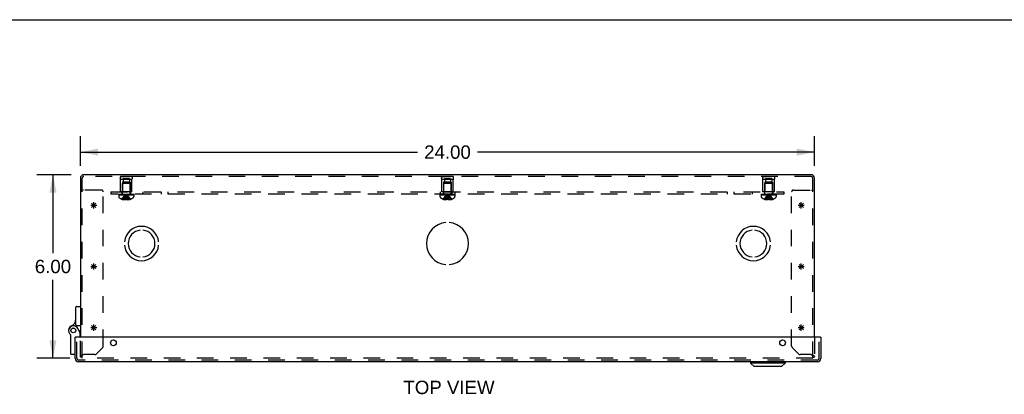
# Model space of a CAD drawing. Header units: inches. Extents: x 0 to 98.9, y 0 to 64.
# Tile 14 of 18: x 17.3 to 49.5, y 51.8 to 64. Entities that reach past the tile are written whole.
import ezdxf

# ---------------------------------------------------------------- set-up
doc = ezdxf.new("R2010")
doc.units = ezdxf.units.IN
doc.header["$LTSCALE"] = 5.44
doc.header["$MEASUREMENT"] = 0
doc.linetypes.add('HIDDEN', pattern=[0.2, 0.1, -0.1])
doc.layers.get('0').update_dxf_attribs({"linetype": 'CONTINUOUS'})
for name, color, linetype in [('DEFAULT_2', 8, 'HIDDEN'), ('DIMENSIONS', 7, 'CONTINUOUS'), ('DOOR_ASSEMBLY', 7, 'CONTINUOUS'), ('OPEN', 7, 'CONTINUOUS'), ('SPOTWELDS', 7, 'CONTINUOUS'), ('SUBPANEL', 7, 'CONTINUOUS')]:
    doc.layers.add(name, color=color, linetype=linetype)
doc.styles.get("Standard").update_dxf_attribs({"font": 'arial.ttf'})
doc.dimstyles.new('DIMSTYLE_1', dxfattribs={"dimtxt": 0.436364, "dimasz": 0.581818, "dimexe": 0.09, "dimexo": 0.07, "dimgap": 0.0375, "dimtad": 0, "dimtih": 1, "dimtoh": 1, "dimzin": 4, "dimdsep": 46, "dimtxsty": 'Standard', "dimblk": '_FILLED', "dimblk1": '_FILLED', "dimblk2": '_FILLED', "dimcen": 0.09, "dimadec": 3, "dimazin": 1, "dimtfac": 1, "dimtdec": 3, "dimtofl": 0, "dimtmove": 0, "dimatfit": 3, "dimldrblk": '_FILLED', "dimfxl": 0, "dimtolj": 1, "dimtzin": 4, "dimarcsym": 0})

# ---------------------------------------------------------------- blocks, each defined once
blk = doc.blocks.new('_FILLED')
at = {"color": 0, "linetype": 'ByBlock'}
blk.add_solid([(0, 0), (-1, 0.2), (-1, -0.2)], dxfattribs=at)
blk = doc.blocks.new('*D1')
at = {"layer": 'DIMENSIONS', "color": 2, "linetype": 'Continuous'}
for p, q in [((19.253, 59.226), (19.253, 60.195)), ((43.253, 59.226), (43.253, 60.195)), ((19.253, 59.671), (30.272, 59.671)), ((43.253, 59.671), (32.234, 59.671))]:
    blk.add_line(p, q, dxfattribs=at)
at = {"layer": 'DIMENSIONS', "color": 2, "linetype": 'Continuous', "xscale": 0.5818181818, "yscale": 0.5818181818, "zscale": 0.5818181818, "rotation": 180}
blk.add_blockref('_FILLED', (19.253, 59.671), dxfattribs=at)
at = {"layer": 'DIMENSIONS', "color": 2, "linetype": 'Continuous', "xscale": 0.5818181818, "yscale": 0.5818181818, "zscale": 0.5818181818}
blk.add_blockref('_FILLED', (43.253, 59.671), dxfattribs=at)
at = {"layer": 'DIMENSIONS', "color": 2, "linetype": 'Continuous', "insert": (31.253, 59.889), "char_height": 0.4364, "width": 1.52484, "attachment_point": 2, "line_spacing_factor": 0.9}
blk.add_mtext('24.00', dxfattribs=at)
blk = doc.blocks.new('*D2')
at = {"layer": 'DIMENSIONS', "color": 2, "linetype": 'Continuous'}
for p, q in [((18.958, 58.931), (17.834, 58.931)), ((18.357, 58.931), (18.357, 56.367)), ((18.357, 52.931), (18.357, 55.494)), ((18.906, 52.931), (17.834, 52.931))]:
    blk.add_line(p, q, dxfattribs=at)
at = {"layer": 'DIMENSIONS', "color": 2, "linetype": 'Continuous', "xscale": 0.5818181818, "yscale": 0.5818181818, "zscale": 0.5818181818}
for p, rotation in [((18.357, 58.931), 90), ((18.357, 52.931), 270)]:
    blk.add_blockref('_FILLED', p, dxfattribs=dict(at, rotation=rotation))
at = {"layer": 'DIMENSIONS', "color": 2, "linetype": 'Continuous', "insert": (18.357, 56.149), "char_height": 0.4364, "width": 1.18581, "attachment_point": 2, "line_spacing_factor": 0.9}
blk.add_mtext('6.00', dxfattribs=at)

msp = doc.modelspace()

# ---------------------------------------------------------------- linework, layer by layer
at = {"color": 7, "linetype": 'Continuous'}
msp.add_line((0, 64), (98.909, 64), dxfattribs=at)
at = {"color": 3, "linetype": 'Continuous'}
for p, q in [((43.141, 58.931), (19.365, 58.931)), ((19.253, 58.819), (19.253, 53.622)), ((43.253, 53.622), (43.253, 58.819))]:
    msp.add_line(p, q, dxfattribs=at)
for centre, start, end in [((19.365, 58.819), 90, 180), ((43.141, 58.819), 0, 90)]:
    msp.add_arc(centre, 0.112, start, end, dxfattribs=at)
at = {"layer": 'DEFAULT_2', "color": 8, "linetype": 'HIDDEN'}
for p, q in [((19.313, 52.931), (19.313, 58.819)), ((43.141, 58.871), (19.365, 58.871)), ((20.565, 58.87), (20.653, 58.871)), ((20.941, 58.87), (20.565, 58.87)), ((20.565, 58.371), (20.565, 58.771)), ((20.941, 58.771), (20.565, 58.771)), ((20.628, 58.683), (20.628, 58.371)), ((20.878, 58.683), (20.628, 58.683)), ((20.639, 58.651), (20.629, 58.641)), ((20.629, 58.313), (20.629, 58.641)), ((20.877, 58.641), (20.629, 58.641)), ((20.867, 58.651), (20.639, 58.651)), ((20.651, 58.808), (20.651, 58.683)), ((20.854, 58.808), (20.651, 58.808)), ((20.941, 58.87), (20.853, 58.871)), ((20.854, 58.808), (20.854, 58.683)), ((20.867, 58.651), (20.877, 58.641)), ((20.877, 58.313), (20.877, 58.641)), ((20.878, 58.683), (20.878, 58.371)), ((20.941, 58.371), (20.941, 58.771)), ((31.065, 58.87), (31.153, 58.871)), ((31.441, 58.87), (31.065, 58.87)), ((31.065, 58.371), (31.065, 58.771)), ((31.441, 58.771), (31.065, 58.771)), ((31.128, 58.683), (31.128, 58.371)), ((31.378, 58.683), (31.128, 58.683)), ((31.139, 58.651), (31.129, 58.641)), ((31.129, 58.313), (31.129, 58.641)), ((31.377, 58.641), (31.129, 58.641)), ((31.367, 58.651), (31.139, 58.651)), ((31.151, 58.808), (31.151, 58.683)), ((31.354, 58.808), (31.151, 58.808)), ((31.441, 58.87), (31.353, 58.871)), ((31.354, 58.808), (31.354, 58.683)), ((31.367, 58.651), (31.377, 58.641)), ((31.377, 58.313), (31.377, 58.641)), ((31.378, 58.683), (31.378, 58.371)), ((31.441, 58.371), (31.441, 58.771)), ((41.565, 58.87), (41.653, 58.871)), ((41.941, 58.87), (41.565, 58.87)), ((41.941, 58.771), (41.565, 58.771)), ((41.565, 58.371), (41.565, 58.771)), ((41.878, 58.683), (41.628, 58.683)), ((41.628, 58.683), (41.628, 58.371)), ((41.639, 58.651), (41.629, 58.641)), ((41.877, 58.641), (41.629, 58.641)), ((41.629, 58.313), (41.629, 58.641)), ((41.867, 58.651), (41.639, 58.651)), ((41.854, 58.808), (41.651, 58.808)), ((41.651, 58.808), (41.651, 58.683)), ((41.941, 58.87), (41.853, 58.871)), ((41.854, 58.808), (41.854, 58.683)), ((41.867, 58.651), (41.877, 58.641)), ((41.877, 58.313), (41.877, 58.641)), ((41.878, 58.683), (41.878, 58.371)), ((41.941, 58.371), (41.941, 58.771)), ((43.193, 52.931), (43.193, 58.819)), ((19.353, 58.431), (19.313, 58.431)), ((19.94, 58.431), (19.353, 58.431)), ((20.003, 53.326), (20.003, 58.368)), ((20.507, 58.296), (20.507, 58.281)), ((20.507, 58.296), (20.999, 58.296)), ((20.999, 58.281), (20.507, 58.281)), ((20.507, 58.276), (20.507, 58.214)), ((20.507, 58.276), (20.999, 58.276)), ((20.515, 58.281), (20.515, 58.296)), ((20.533, 58.296), (20.533, 58.281)), ((20.554, 58.296), (20.554, 58.281)), ((20.56, 58.281), (20.56, 58.296)), ((20.941, 58.371), (20.565, 58.371)), ((20.565, 58.296), (20.565, 58.281)), ((20.585, 58.296), (20.585, 58.281)), ((20.595, 58.296), (20.595, 58.281)), ((20.613, 58.296), (20.613, 58.281)), ((20.636, 58.281), (20.636, 58.296)), ((20.647, 58.296), (20.647, 58.281)), ((20.682, 58.296), (20.682, 58.281)), ((20.686, 58.296), (20.686, 58.281)), ((20.756, 58.266), (20.753, 58.29)), ((20.756, 58.266), (20.753, 58.29)), ((20.82, 58.296), (20.82, 58.281)), ((20.824, 58.281), (20.824, 58.296)), ((20.859, 58.296), (20.859, 58.281)), ((20.87, 58.296), (20.87, 58.281)), ((20.893, 58.296), (20.893, 58.281)), ((20.911, 58.281), (20.911, 58.296)), ((20.921, 58.296), (20.921, 58.281)), ((20.941, 58.296), (20.941, 58.281)), ((20.946, 58.296), (20.946, 58.281)), ((20.952, 58.296), (20.952, 58.281)), ((20.973, 58.281), (20.973, 58.296)), ((20.991, 58.296), (20.991, 58.281)), ((20.999, 58.281), (20.999, 58.296)), ((20.999, 58.276), (20.999, 58.214)), ((31.007, 58.296), (31.007, 58.281)), ((31.007, 58.296), (31.499, 58.296)), ((31.499, 58.281), (31.007, 58.281)), ((31.007, 58.276), (31.007, 58.214)), ((31.007, 58.276), (31.499, 58.276)), ((31.015, 58.281), (31.015, 58.296)), ((31.033, 58.296), (31.033, 58.281)), ((31.054, 58.296), (31.054, 58.281)), ((31.06, 58.281), (31.06, 58.296)), ((31.441, 58.371), (31.065, 58.371)), ((31.065, 58.296), (31.065, 58.281)), ((31.085, 58.296), (31.085, 58.281)), ((31.095, 58.296), (31.095, 58.281)), ((31.113, 58.296), (31.113, 58.281)), ((31.136, 58.281), (31.136, 58.296)), ((31.147, 58.296), (31.147, 58.281)), ((31.182, 58.296), (31.182, 58.281)), ((31.186, 58.296), (31.186, 58.281)), ((31.256, 58.266), (31.253, 58.29)), ((31.256, 58.266), (31.253, 58.29)), ((31.32, 58.296), (31.32, 58.281)), ((31.324, 58.281), (31.324, 58.296)), ((31.359, 58.296), (31.359, 58.281)), ((31.37, 58.296), (31.37, 58.281)), ((31.393, 58.296), (31.393, 58.281)), ((31.411, 58.281), (31.411, 58.296)), ((31.421, 58.296), (31.421, 58.281)), ((31.441, 58.296), (31.441, 58.281)), ((31.446, 58.296), (31.446, 58.281)), ((31.452, 58.296), (31.452, 58.281)), ((31.473, 58.281), (31.473, 58.296)), ((31.491, 58.296), (31.491, 58.281)), ((31.499, 58.281), (31.499, 58.296)), ((31.499, 58.276), (31.499, 58.214)), ((41.507, 58.296), (41.999, 58.296)), ((41.507, 58.296), (41.507, 58.281)), ((41.999, 58.281), (41.507, 58.281)), ((41.507, 58.276), (41.999, 58.276)), ((41.507, 58.276), (41.507, 58.214)), ((41.515, 58.281), (41.515, 58.296)), ((41.533, 58.296), (41.533, 58.281)), ((41.554, 58.296), (41.554, 58.281)), ((41.56, 58.281), (41.56, 58.296)), ((41.941, 58.371), (41.565, 58.371)), ((41.565, 58.296), (41.565, 58.281)), ((41.585, 58.296), (41.585, 58.281)), ((41.595, 58.296), (41.595, 58.281)), ((41.613, 58.296), (41.613, 58.281)), ((41.636, 58.281), (41.636, 58.296)), ((41.647, 58.296), (41.647, 58.281)), ((41.682, 58.296), (41.682, 58.281)), ((41.686, 58.296), (41.686, 58.281)), ((41.756, 58.266), (41.753, 58.29)), ((41.82, 58.296), (41.82, 58.281)), ((41.824, 58.281), (41.824, 58.296)), ((41.859, 58.296), (41.859, 58.281)), ((41.87, 58.296), (41.87, 58.281)), ((41.893, 58.296), (41.893, 58.281)), ((41.911, 58.281), (41.911, 58.296)), ((41.921, 58.296), (41.921, 58.281)), ((41.941, 58.296), (41.941, 58.281)), ((41.946, 58.296), (41.946, 58.281)), ((41.952, 58.296), (41.952, 58.281)), ((41.973, 58.281), (41.973, 58.296)), ((41.991, 58.296), (41.991, 58.281)), ((41.999, 58.281), (41.999, 58.296)), ((41.999, 58.276), (41.999, 58.214)), ((42.503, 53.326), (42.503, 58.368)), ((42.566, 58.431), (43.153, 58.431)), ((43.153, 58.431), (43.193, 58.431)), ((20.613, 58.13), (20.612, 58.129)), ((20.613, 58.13), (20.614, 58.129)), ((20.735, 58.129), (20.614, 58.129)), ((20.648, 58.129), (20.648, 58.117)), ((20.703, 58.129), (20.703, 58.108)), ((20.735, 58.129), (20.737, 58.159)), ((20.735, 58.129), (20.735, 58.13)), ((20.735, 58.129), (20.735, 58.117)), ((20.737, 58.158), (20.74, 58.187)), ((20.771, 58.13), (20.771, 58.129)), ((20.771, 58.129), (20.771, 58.117)), ((20.892, 58.129), (20.771, 58.129)), ((20.803, 58.129), (20.803, 58.108)), ((20.857, 58.129), (20.857, 58.117)), ((20.893, 58.13), (20.892, 58.129)), ((20.893, 58.13), (20.893, 58.129)), ((31.113, 58.13), (31.112, 58.129)), ((31.114, 58.129), (31.113, 58.13)), ((31.235, 58.129), (31.114, 58.129)), ((31.148, 58.129), (31.148, 58.117)), ((31.203, 58.129), (31.203, 58.108)), ((31.235, 58.129), (31.237, 58.159)), ((31.235, 58.129), (31.235, 58.13)), ((31.235, 58.129), (31.235, 58.117)), ((31.237, 58.158), (31.24, 58.187)), ((31.271, 58.13), (31.271, 58.129)), ((31.271, 58.129), (31.271, 58.117)), ((31.392, 58.129), (31.271, 58.129)), ((31.303, 58.129), (31.303, 58.108)), ((31.357, 58.129), (31.357, 58.117)), ((31.393, 58.13), (31.392, 58.129)), ((31.393, 58.13), (31.393, 58.129)), ((41.613, 58.13), (41.612, 58.129)), ((41.614, 58.129), (41.613, 58.13)), ((41.735, 58.129), (41.614, 58.129)), ((41.648, 58.129), (41.648, 58.117)), ((41.703, 58.129), (41.703, 58.108)), ((41.735, 58.129), (41.737, 58.159)), ((41.735, 58.129), (41.735, 58.13)), ((41.735, 58.129), (41.735, 58.117)), ((41.737, 58.158), (41.74, 58.187)), ((41.765, 58.13), (41.759, 58.129)), ((41.765, 58.13), (41.771, 58.13)), ((41.771, 58.13), (41.771, 58.129)), ((41.892, 58.129), (41.771, 58.129)), ((41.771, 58.129), (41.771, 58.117)), ((41.803, 58.129), (41.803, 58.108)), ((41.857, 58.129), (41.857, 58.117)), ((41.893, 58.13), (41.892, 58.129)), ((41.893, 58.13), (41.893, 58.129)), ((19.253, 52.961), (19.253, 53.622)), ((43.253, 53.622), (43.253, 52.961)), ((19.771, 53.069), (19.984, 53.282)), ((42.521, 53.282), (42.734, 53.069)), ((19.313, 52.961), (19.253, 52.961)), ((43.193, 52.931), (19.313, 52.931)), ((19.727, 53.05), (19.365, 53.05)), ((43.141, 53.05), (42.779, 53.05)), ((43.193, 52.961), (43.253, 52.961))]:
    msp.add_line(p, q, dxfattribs=at)
for points in [[(20.613, 58.13), (20.632, 58.159), (20.654, 58.187), (20.676, 58.214), (20.7, 58.24), (20.726, 58.266), (20.753, 58.29)], [(20.648, 58.129), (20.663, 58.158), (20.679, 58.187), (20.696, 58.214), (20.714, 58.24), (20.733, 58.266), (20.753, 58.29)], [(20.703, 58.129), (20.71, 58.158), (20.718, 58.187), (20.726, 58.214), (20.734, 58.24), (20.743, 58.266), (20.753, 58.29)], [(20.74, 58.187), (20.743, 58.214), (20.746, 58.24), (20.749, 58.266)], [(20.743, 58.214), (20.746, 58.24), (20.749, 58.266), (20.753, 58.29)], [(20.803, 58.129), (20.796, 58.158), (20.788, 58.187), (20.78, 58.214), (20.772, 58.24), (20.763, 58.266), (20.753, 58.29)], [(20.857, 58.129), (20.843, 58.158), (20.827, 58.187), (20.81, 58.214), (20.792, 58.24), (20.773, 58.266), (20.753, 58.29)], [(20.893, 58.13), (20.874, 58.159), (20.852, 58.187), (20.83, 58.214), (20.806, 58.24), (20.78, 58.266), (20.753, 58.29)], [(20.771, 58.129), (20.768, 58.158), (20.766, 58.187), (20.763, 58.214), (20.76, 58.24), (20.756, 58.266)], [(31.113, 58.13), (31.132, 58.159), (31.154, 58.187), (31.176, 58.214), (31.2, 58.24), (31.226, 58.266), (31.253, 58.29)], [(31.148, 58.129), (31.163, 58.158), (31.179, 58.187), (31.196, 58.214), (31.214, 58.24), (31.233, 58.266), (31.253, 58.29)], [(31.203, 58.129), (31.21, 58.158), (31.218, 58.187), (31.226, 58.214), (31.234, 58.24), (31.243, 58.266), (31.253, 58.29)], [(31.24, 58.187), (31.243, 58.214), (31.246, 58.24), (31.249, 58.266), (31.253, 58.29)], [(31.243, 58.214), (31.246, 58.24), (31.249, 58.266), (31.253, 58.29)], [(31.303, 58.129), (31.296, 58.158), (31.288, 58.187), (31.28, 58.214), (31.272, 58.24), (31.263, 58.266), (31.253, 58.29)], [(31.393, 58.13), (31.374, 58.159), (31.352, 58.187), (31.33, 58.214), (31.306, 58.24), (31.28, 58.266), (31.253, 58.29)], [(31.357, 58.129), (31.343, 58.158), (31.327, 58.187), (31.31, 58.214), (31.292, 58.24), (31.273, 58.266), (31.253, 58.29)], [(31.271, 58.129), (31.268, 58.158), (31.266, 58.187), (31.263, 58.214), (31.26, 58.24), (31.256, 58.266)], [(41.613, 58.13), (41.632, 58.159), (41.654, 58.187), (41.676, 58.214), (41.7, 58.24), (41.726, 58.266), (41.753, 58.29)], [(41.648, 58.129), (41.663, 58.158), (41.679, 58.187), (41.696, 58.214), (41.714, 58.24), (41.733, 58.266), (41.753, 58.29)], [(41.703, 58.129), (41.71, 58.158), (41.718, 58.187), (41.726, 58.214), (41.734, 58.24), (41.743, 58.266), (41.753, 58.29)], [(41.74, 58.187), (41.743, 58.214), (41.746, 58.24), (41.749, 58.266), (41.753, 58.29)], [(41.743, 58.214), (41.746, 58.24), (41.749, 58.266), (41.753, 58.29)], [(41.893, 58.13), (41.874, 58.159), (41.852, 58.187), (41.83, 58.214), (41.806, 58.24), (41.78, 58.266), (41.753, 58.29)], [(41.857, 58.129), (41.843, 58.158), (41.827, 58.187), (41.81, 58.214), (41.792, 58.24), (41.773, 58.266), (41.753, 58.29)], [(41.803, 58.129), (41.796, 58.158), (41.788, 58.187), (41.78, 58.214), (41.772, 58.24), (41.763, 58.266), (41.753, 58.29)], [(41.771, 58.129), (41.768, 58.158), (41.766, 58.187), (41.763, 58.214), (41.76, 58.24), (41.756, 58.266)], [(20.703, 58.108), (20.698, 58.108), (20.693, 58.108), (20.688, 58.109), (20.683, 58.11), (20.677, 58.11), (20.672, 58.111), (20.666, 58.112), (20.66, 58.114), (20.655, 58.115), (20.648, 58.117)], [(20.735, 58.117), (20.731, 58.115), (20.727, 58.113), (20.723, 58.112), (20.719, 58.111), (20.715, 58.11), (20.711, 58.109), (20.707, 58.108), (20.703, 58.108)], [(20.771, 58.13), (20.765, 58.13), (20.759, 58.129), (20.753, 58.129), (20.747, 58.129), (20.741, 58.13), (20.735, 58.13)], [(20.771, 58.13), (20.768, 58.159), (20.766, 58.187), (20.763, 58.214), (20.76, 58.24)], [(20.771, 58.117), (20.775, 58.115), (20.779, 58.113), (20.783, 58.112)], [(20.803, 58.108), (20.799, 58.108), (20.795, 58.109), (20.791, 58.11), (20.787, 58.111), (20.783, 58.112)], [(20.857, 58.117), (20.851, 58.115), (20.845, 58.114), (20.84, 58.112), (20.834, 58.111), (20.829, 58.11), (20.823, 58.11), (20.818, 58.109), (20.813, 58.108), (20.808, 58.108), (20.803, 58.108)], [(31.203, 58.108), (31.198, 58.108), (31.193, 58.108), (31.188, 58.109), (31.183, 58.11), (31.177, 58.11), (31.172, 58.111), (31.166, 58.112), (31.16, 58.114), (31.155, 58.115), (31.148, 58.117)], [(31.235, 58.117), (31.231, 58.115), (31.227, 58.113), (31.223, 58.112), (31.219, 58.111), (31.215, 58.11), (31.211, 58.109), (31.207, 58.108), (31.203, 58.108)], [(31.271, 58.13), (31.265, 58.13), (31.259, 58.129), (31.253, 58.129), (31.247, 58.129), (31.241, 58.13), (31.235, 58.13)], [(31.271, 58.13), (31.268, 58.159), (31.266, 58.187), (31.263, 58.214), (31.26, 58.24)], [(31.303, 58.108), (31.299, 58.108), (31.295, 58.109), (31.291, 58.11), (31.287, 58.111), (31.283, 58.112), (31.279, 58.113), (31.275, 58.115), (31.271, 58.117)], [(31.357, 58.117), (31.351, 58.115), (31.345, 58.114), (31.34, 58.112), (31.334, 58.111), (31.329, 58.11), (31.323, 58.11), (31.318, 58.109), (31.313, 58.108), (31.308, 58.108), (31.303, 58.108)], [(41.703, 58.108), (41.698, 58.108), (41.693, 58.108), (41.688, 58.109), (41.683, 58.11), (41.677, 58.11), (41.672, 58.111), (41.666, 58.112), (41.66, 58.114), (41.655, 58.115), (41.648, 58.117)], [(41.735, 58.117), (41.731, 58.115), (41.727, 58.113), (41.723, 58.112), (41.719, 58.111), (41.715, 58.11), (41.711, 58.109), (41.707, 58.108), (41.703, 58.108)], [(41.747, 58.129), (41.741, 58.13), (41.735, 58.13)], [(41.747, 58.129), (41.753, 58.129), (41.759, 58.129)], [(41.771, 58.13), (41.768, 58.159), (41.766, 58.187), (41.763, 58.214), (41.76, 58.24)], [(41.803, 58.108), (41.799, 58.108), (41.795, 58.109), (41.791, 58.11), (41.787, 58.111), (41.783, 58.112), (41.779, 58.113), (41.775, 58.115), (41.771, 58.117)], [(41.857, 58.117), (41.851, 58.115), (41.845, 58.114), (41.84, 58.112), (41.834, 58.111), (41.829, 58.11), (41.823, 58.11), (41.818, 58.109), (41.813, 58.108), (41.808, 58.108), (41.803, 58.108)], [(19.365, 53.05), (19.35, 53.045), (19.336, 53.04), (19.322, 53.035), (19.309, 53.03), (19.297, 53.025), (19.286, 53.02), (19.276, 53.015), (19.268, 53.01), (19.261, 53.006), (19.257, 53.001), (19.254, 52.996), (19.253, 52.991)], [(43.141, 53.05), (43.156, 53.045), (43.17, 53.04), (43.184, 53.035), (43.197, 53.03), (43.209, 53.025), (43.22, 53.02), (43.23, 53.015), (43.238, 53.01), (43.244, 53.006), (43.249, 53.001), (43.252, 52.996), (43.253, 52.991)]]:
    msp.add_lwpolyline(points, dxfattribs=at)
for centre, radius, start, end in [((19.365, 58.819), 0.052, 90, 180), ((20.652, 58.821), 0.1, 150.0508, 209.9492), ((20.854, 58.821), 0.1, 330.0508, 29.9492), ((31.152, 58.821), 0.1, 150.0508, 209.9492), ((31.354, 58.821), 0.1, 330.0508, 29.9492), ((41.652, 58.821), 0.1, 150.0508, 209.9492), ((41.854, 58.821), 0.1, 330.0508, 29.9492), ((43.141, 58.819), 0.052, 0, 90), ((19.94, 58.368), 0.063, 0, 90), ((20.592, 58.313), 0.0372, 270, 300.0497), ((20.592, 58.313), 0.0372, 332.4601, 360), ((20.914, 58.313), 0.0372, 180, 207.5399), ((20.914, 58.313), 0.0372, 239.9503, 270), ((31.092, 58.313), 0.0372, 270, 300.0497), ((31.092, 58.313), 0.0372, 332.4601, 360), ((31.414, 58.313), 0.0372, 180, 207.5399), ((31.414, 58.313), 0.0372, 239.9503, 270), ((41.592, 58.313), 0.0372, 270, 300.0497), ((41.592, 58.313), 0.0372, 332.4601, 360), ((41.914, 58.313), 0.0372, 180, 207.5399), ((41.914, 58.313), 0.0372, 239.9503, 270), ((42.566, 58.368), 0.063, 90, 180), ((20.542, 58.214), 0.035, 180, 229.0666), ((20.753, 58.458), 0.357, 229.0666, 246.8273), ((20.753, 58.458), 0.357, 246.9983, 252.9593), ((20.753, 58.458), 0.357, 287.0407, 293.0017), ((20.753, 58.458), 0.357, 293.1727, 310.9334), ((20.964, 58.214), 0.035, 310.9334, 360), ((31.042, 58.214), 0.035, 180, 229.0666), ((31.253, 58.458), 0.357, 229.0666, 246.8273), ((31.253, 58.458), 0.357, 246.9983, 252.9593), ((31.253, 58.458), 0.357, 287.0407, 293.0017), ((31.253, 58.458), 0.357, 293.1727, 310.9334), ((31.464, 58.214), 0.035, 310.9334, 360), ((41.542, 58.214), 0.035, 180, 229.0666), ((41.753, 58.458), 0.357, 229.0666, 246.8273), ((41.753, 58.458), 0.357, 246.9983, 252.9593), ((41.753, 58.458), 0.357, 287.0407, 293.0017), ((41.753, 58.458), 0.357, 293.1727, 310.9334), ((41.964, 58.214), 0.035, 310.9334, 360), ((19.94, 53.326), 0.063, 315, 360), ((42.566, 53.326), 0.063, 180, 225), ((19.727, 53.113), 0.063, 270, 315), ((42.779, 53.113), 0.063, 225, 270)]:
    msp.add_arc(centre, radius, start, end, dxfattribs=at)
at = {"layer": 'DOOR_ASSEMBLY', "color": 7, "linetype": 'Continuous'}
for p, q in [((19.108, 54.024), (19.108, 54.605)), ((19.128, 54.625), (19.253, 54.625)), ((19.128, 54.004), (19.253, 54.004)), ((19.243, 53.758), (19.173, 53.899)), ((19.253, 53.841), (19.218, 53.808)), ((19.243, 53.758), (19.223, 53.753)), ((19.229, 53.786), (19.253, 53.786)), ((19.243, 53.622), (19.243, 53.758)), ((18.938, 53.078), (18.938, 53.688)), ((19.098, 53.622), (19.083, 53.622)), ((43.443, 53.622), (43.458, 53.622)), ((19.083, 53.058), (18.958, 53.058)), ((41.162, 52.812), (41.162, 52.774)), ((42.287, 52.812), (42.287, 52.774)), ((42.287, 52.774), (41.162, 52.774)), ((41.28, 52.656), (41.162, 52.774)), ((42.169, 52.656), (41.28, 52.656)), ((42.169, 52.656), (42.287, 52.774))]:
    msp.add_line(p, q, dxfattribs=at)
at = {"layer": 'DOOR_ASSEMBLY', "color": 3, "linetype": 'Continuous'}
for p, q in [((19.083, 52.924), (19.083, 53.622)), ((43.443, 53.622), (19.098, 53.622)), ((43.458, 53.622), (43.458, 52.924)), ((43.346, 52.812), (19.195, 52.812))]:
    msp.add_line(p, q, dxfattribs=at)
at = {"layer": 'DOOR_ASSEMBLY', "color": 8, "linetype": 'HIDDEN'}
for p, q in [((19.143, 52.924), (19.143, 53.622)), ((43.398, 52.924), (43.398, 53.622)), ((43.346, 52.872), (19.195, 52.872))]:
    msp.add_line(p, q, dxfattribs=at)
at = {"layer": 'DOOR_ASSEMBLY', "color": 7, "linetype": 'Continuous'}
for radius in [0.079, 0.078]:
    msp.add_circle((19.023, 53.841), radius, dxfattribs=at)
at = {"layer": 'DOOR_ASSEMBLY', "color": 3, "linetype": 'Continuous'}
for centre in [(20.333, 53.434), (42.208, 53.434)]:
    msp.add_circle(centre, 0.0938, dxfattribs=at)
at = {"layer": 'DOOR_ASSEMBLY', "color": 7, "linetype": 'Continuous'}
for centre, radius, start, end in [((19.128, 54.605), 0.02, 90, 180), ((18.858, 54.214), 0.25, 293.8265, 360), ((19.023, 53.841), 0.158, 113.8265, 201.112), ((19.03, 53.829), 0.16, 26.148, 231.7894), ((19.128, 54.024), 0.02, 180, 270), ((18.918, 53.688), 0.02, 0, 51.7894), ((18.958, 53.078), 0.02, 180, 270)]:
    msp.add_arc(centre, radius, start, end, dxfattribs=at)
at = {"layer": 'DOOR_ASSEMBLY', "color": 3, "linetype": 'Continuous'}
for centre, start, end in [((19.195, 52.924), 180, 270), ((43.346, 52.924), 270, 360)]:
    msp.add_arc(centre, 0.112, start, end, dxfattribs=at)
at = {"layer": 'DOOR_ASSEMBLY', "color": 8, "linetype": 'HIDDEN'}
for centre, start, end in [((19.195, 52.924), 180, 270), ((43.346, 52.924), 270, 360)]:
    msp.add_arc(centre, 0.052, start, end, dxfattribs=at)
at = {"layer": 'OPEN', "color": 40, "linetype": 'Continuous'}
for centre, radius, start, end in [((31.253, 56.681), 0.688, 94.5886, 265.4114), ((31.253, 56.681), 0.688, 274.5886, 85.4114), ((21.253, 56.681), 0.562, 5.6112, 174.3888), ((21.253, 56.681), 0.438, 95.9037, 264.0963), ((21.253, 56.681), 0.438, 275.9037, 84.0963), ((41.253, 56.681), 0.562, 5.6112, 174.3888), ((41.253, 56.681), 0.438, 95.9037, 264.0963), ((41.253, 56.681), 0.438, 275.9037, 84.0963), ((21.253, 56.681), 0.562, 185.6112, 354.3888), ((41.253, 56.681), 0.562, 185.6112, 354.3888)]:
    msp.add_arc(centre, radius, start, end, dxfattribs=at)
at = {"layer": 'SPOTWELDS', "color": 40, "linetype": 'Continuous'}
for p, q in [((19.62, 57.86), (19.761, 58.001)), ((19.761, 57.86), (19.62, 58.001)), ((19.69, 57.831), (19.69, 58.031)), ((42.745, 57.86), (42.886, 58.001)), ((42.886, 57.86), (42.745, 58.001)), ((42.815, 57.831), (42.815, 58.031)), ((19.59, 57.931), (19.79, 57.931)), ((42.715, 57.931), (42.915, 57.931)), ((19.62, 55.86), (19.761, 56.001)), ((19.761, 55.86), (19.62, 56.001)), ((19.69, 55.831), (19.69, 56.031)), ((42.745, 55.86), (42.886, 56.001)), ((42.886, 55.86), (42.745, 56.001)), ((42.815, 55.831), (42.815, 56.031)), ((19.59, 55.931), (19.79, 55.931)), ((42.715, 55.931), (42.915, 55.931)), ((19.59, 53.931), (19.79, 53.931)), ((19.761, 53.86), (19.62, 54.001)), ((19.62, 53.86), (19.761, 54.001)), ((19.69, 53.831), (19.69, 54.031)), ((42.715, 53.931), (42.915, 53.931)), ((42.886, 53.86), (42.745, 54.001)), ((42.745, 53.86), (42.886, 54.001)), ((42.815, 53.831), (42.815, 54.031))]:
    msp.add_line(p, q, dxfattribs=at)
at = {"layer": 'SUBPANEL', "color": 8, "linetype": 'HIDDEN'}
for p, q in [((20.253, 58.371), (20.253, 58.296)), ((20.253, 58.371), (42.253, 58.371)), ((42.253, 58.296), (20.253, 58.296)), ((20.612, 58.371), (20.612, 58.296)), ((20.893, 58.371), (20.893, 58.296)), ((21.295, 58.371), (21.295, 58.296)), ((21.894, 58.371), (21.894, 58.296)), ((22.112, 58.371), (22.112, 58.296)), ((31.011, 58.371), (31.011, 58.296)), ((31.112, 58.371), (31.112, 58.296)), ((31.393, 58.371), (31.393, 58.296)), ((31.495, 58.371), (31.495, 58.296)), ((40.394, 58.371), (40.394, 58.296)), ((40.612, 58.371), (40.612, 58.296)), ((41.211, 58.371), (41.211, 58.296)), ((41.612, 58.371), (41.612, 58.296)), ((41.893, 58.371), (41.893, 58.296)), ((42.253, 58.371), (42.253, 58.296))]:
    msp.add_line(p, q, dxfattribs=at)

# ---------------------------------------------------------------- texts
at = {"layer": 'DIMENSIONS', "color": 2, "linetype": 'Continuous', "insert": (31.303, 52.195), "char_height": 0.4364, "width": 2.97344, "attachment_point": 2, "line_spacing_factor": 0.9}
msp.add_mtext('TOP VIEW', dxfattribs=at)

# ---------------------------------------------------------------- dimensions: what is measured, and where the dimension line sits
at = {"layer": 'DIMENSIONS', "color": 2, "linetype": 'Continuous'}
dim = msp.add_linear_dim(base=(43.253, 59.671), p1=(19.253, 60.265), p2=(43.253, 60.265), dimstyle='DIMSTYLE_1', dxfattribs=at)
dim.commit()
dim.dimension.update_dxf_attribs({"geometry": '*D1', "text_midpoint": (31.247, 59.668), "dimtype": 160})
dim = msp.add_linear_dim(base=(18.357, 52.931), p1=(19.028, 58.931), p2=(18.976, 52.931), angle=270, dimstyle='DIMSTYLE_1', dxfattribs=at)
dim.commit()
dim.dimension.update_dxf_attribs({"geometry": '*D2', "text_midpoint": (18.354, 55.928), "dimtype": 160})

doc.saveas('drawing.dxf')
